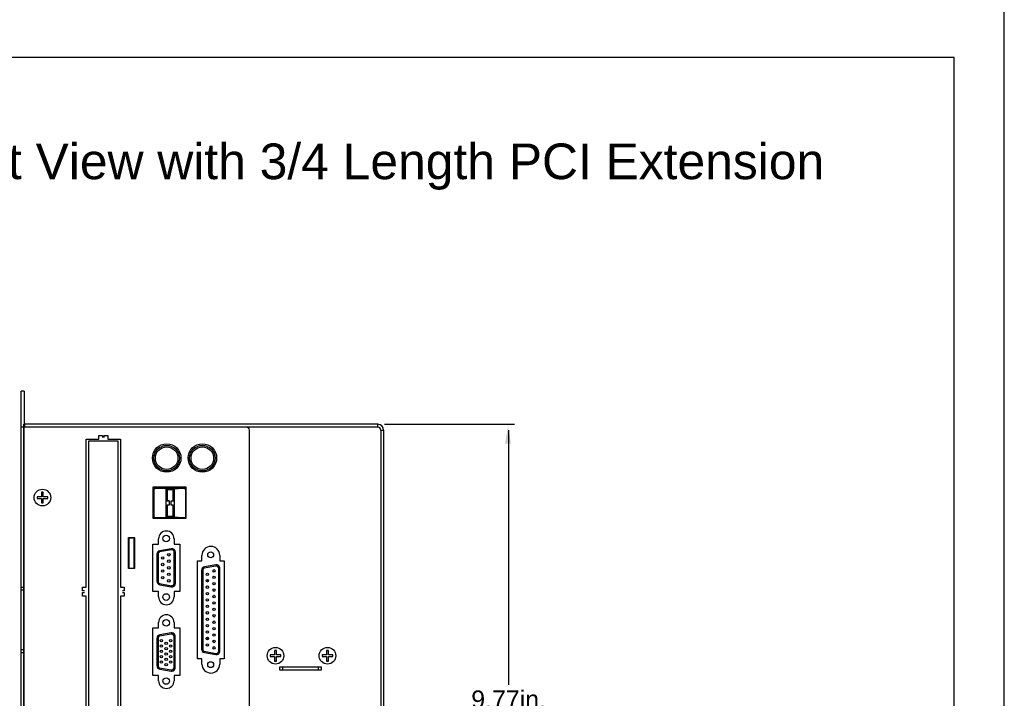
# Model space of a CAD drawing. Extents: x 183.7 to 238, y -64.4 to 9.5.
# Tile 10 of 18: x 221.4 to 238, y -52.1 to -40.7. Entities that reach past the tile are written whole.
import ezdxf

# ---------------------------------------------------------------- set-up
doc = ezdxf.new("R2010")
doc.units = 0
doc.header["$LTSCALE"] = 1.87
doc.header["$MEASUREMENT"] = 0
doc.layers.get('0').update_dxf_attribs({"linetype": 'CONTINUOUS'})
for name, color, linetype in [('dim', 5, 'CONTINUOUS'), ('prod', 6, 'CONTINUOUS'), ('UNIT', 7, 'CONTINUOUS')]:
    doc.layers.add(name, color=color, linetype=linetype)
doc.styles.add('Arial', font='ARIAL.TTF', dxfattribs={"height": 0.3})

msp = doc.modelspace()

# ---------------------------------------------------------------- linework, layer by layer
at = {"linetype": 'Continuous'}
for p in [(211.482, -41.348), (237.15, -63.508)]:
    msp.add_line(p, (237.15, -41.348), dxfattribs=at)
at = {"layer": 'dim', "linetype": 'Continuous'}
for p, q in [((227.563, -47.526), (229.75, -47.526)), ((229.65, -47.626), (229.65, -51.912))]:
    msp.add_line(p, q, dxfattribs=at)
msp.add_solid([(229.59, -47.851), (229.69, -47.851), (229.64, -47.551)], dxfattribs=at)
at = {"layer": 'prod', "flags": 128}
msp.add_lwpolyline([(183.703, -64.355), (237.996, -64.355), (237.996, 9.533), (183.703, 9.533)], close=True, dxfattribs=at)
at = {"layer": 'UNIT', "linetype": 'Continuous'}
for p, q in [((221.443, -57.882), (221.443, -46.967)), ((221.491, -46.967), (221.443, -46.967)), ((221.491, -46.967), (221.491, -47.567)), ((221.443, -47.567), (221.497, -47.567)), ((221.485, -47.569), (221.485, -47.526)), ((227.45, -47.526), (221.485, -47.526)), ((221.487, -47.574), (221.487, -47.579)), ((221.488, -47.574), (221.488, -47.526)), ((227.45, -47.574), (221.488, -47.574)), ((221.491, -57.287), (221.491, -47.569)), ((221.497, -47.569), (221.491, -47.569)), ((221.497, -47.521), (221.497, -47.569)), ((227.45, -47.574), (227.45, -47.526)), ((221.487, -57.228), (221.487, -47.584)), ((222.752, -47.777), (222.752, -47.717)), ((222.752, -47.717), (222.812, -47.717)), ((222.812, -47.717), (222.812, -47.747)), ((222.842, -47.747), (222.842, -47.717)), ((222.842, -47.717), (222.902, -47.717)), ((222.902, -47.717), (222.902, -47.777)), ((225.285, -57.282), (225.285, -47.622)), ((227.498, -47.622), (227.498, -57.282)), ((227.498, -47.622), (227.546, -47.622)), ((227.546, -47.622), (227.546, -57.282)), ((222.537, -50.267), (222.537, -47.777)), ((222.537, -47.777), (222.752, -47.777)), ((222.577, -47.812), (222.577, -52.862)), ((223.077, -47.812), (222.577, -47.812)), ((222.902, -47.777), (223.117, -47.777)), ((223.077, -52.862), (223.077, -47.812)), ((223.117, -47.777), (223.117, -50.267)), ((221.786, -48.669), (221.786, -48.744)), ((221.816, -48.669), (221.786, -48.669)), ((221.816, -48.744), (221.816, -48.669)), ((223.659, -48.585), (223.659, -49.105)), ((224.222, -48.585), (223.659, -48.585)), ((223.679, -48.617), (223.679, -48.846)), ((223.69, -48.604), (223.699, -48.604)), ((224.203, -48.604), (223.692, -48.604)), ((223.885, -49.092), (223.885, -48.608)), ((223.885, -48.608), (224.018, -48.608)), ((223.885, -48.613), (223.9, -48.628)), ((223.9, -48.628), (223.9, -48.812)), ((224.003, -48.628), (223.9, -48.628)), ((224.003, -48.628), (224.018, -48.613)), ((224.003, -48.812), (224.003, -48.628)), ((224.018, -48.608), (224.018, -48.613)), ((224.018, -48.608), (224.018, -49.092)), ((224.018, -48.608), (224.018, -48.608)), ((224.024, -48.604), (224.024, -48.604)), ((224.024, -48.604), (224.087, -48.604)), ((224.087, -48.604), (224.024, -48.604)), ((224.039, -48.587), (224.039, -48.587)), ((224.08, -48.587), (224.08, -48.587)), ((224.187, -48.604), (224.203, -48.604)), ((224.215, -49.084), (224.215, -48.617)), ((224.215, -49.083), (224.215, -48.617)), ((224.215, -48.658), (224.215, -48.658)), ((224.222, -49.105), (224.222, -48.585)), ((221.786, -48.744), (221.711, -48.744)), ((221.711, -48.744), (221.711, -48.774)), ((221.711, -48.774), (221.786, -48.774)), ((221.786, -48.774), (221.786, -48.849)), ((221.786, -48.849), (221.816, -48.849)), ((221.891, -48.744), (221.816, -48.744)), ((221.816, -48.774), (221.891, -48.774)), ((221.816, -48.849), (221.816, -48.774)), ((221.891, -48.774), (221.891, -48.744)), ((223.679, -48.846), (223.679, -48.846)), ((223.679, -48.854), (223.679, -49.084)), ((223.885, -48.812), (223.885, -48.812)), ((223.934, -48.812), (223.885, -48.812)), ((223.9, -48.812), (223.885, -48.812)), ((223.885, -48.888), (223.885, -48.888)), ((223.885, -48.888), (223.9, -48.888)), ((223.9, -48.812), (223.934, -48.812)), ((223.9, -48.888), (223.9, -49.073)), ((223.934, -48.888), (223.9, -48.888)), ((223.934, -48.812), (223.934, -48.812)), ((223.934, -48.812), (223.934, -48.888)), ((223.969, -48.812), (223.969, -48.812)), ((223.969, -48.888), (223.969, -48.812)), ((223.969, -48.812), (224.003, -48.812)), ((223.969, -48.812), (224.018, -48.812)), ((224.003, -48.888), (223.969, -48.888)), ((224.018, -48.812), (224.003, -48.812)), ((224.003, -49.073), (224.003, -48.888)), ((224.003, -48.888), (224.018, -48.888)), ((224.018, -48.812), (224.018, -48.812)), ((224.018, -48.888), (224.018, -48.888)), ((223.679, -49.034), (223.679, -49.004)), ((224.215, -49.004), (224.215, -49.034)), ((224.215, -49.034), (224.215, -49.017)), ((224.215, -49.042), (224.215, -49.042)), ((223.659, -49.105), (224.222, -49.105)), ((223.692, -49.096), (224.203, -49.096)), ((223.699, -49.096), (223.699, -49.096)), ((223.9, -49.073), (223.885, -49.088)), ((223.885, -49.092), (224.018, -49.092)), ((223.889, -49.096), (223.986, -49.096)), ((223.9, -49.073), (224.003, -49.073)), ((223.977, -49.096), (223.908, -49.096)), ((223.986, -49.096), (223.977, -49.096)), ((224.018, -49.088), (224.003, -49.073)), ((224.018, -49.088), (224.018, -49.092)), ((224.018, -49.092), (224.018, -49.092)), ((224.024, -49.096), (224.024, -49.096)), ((224.087, -49.096), (224.024, -49.096)), ((224.024, -49.096), (224.087, -49.096)), ((223.252, -49.952), (223.252, -49.432)), ((223.252, -49.432), (223.352, -49.432)), ((223.257, -49.432), (223.257, -49.945)), ((223.347, -49.445), (223.257, -49.445)), ((223.347, -49.945), (223.347, -49.432)), ((223.352, -49.432), (223.352, -49.952)), ((223.662, -50.342), (223.662, -49.542)), ((223.662, -49.542), (223.757, -49.542)), ((223.757, -49.542), (223.757, -49.452)), ((224.017, -49.452), (224.017, -49.542)), ((224.017, -49.542), (224.112, -49.542)), ((224.112, -49.542), (224.112, -50.342)), ((223.729, -49.713), (223.729, -50.169)), ((223.749, -49.705), (223.749, -50.177)), ((223.973, -49.64), (223.774, -49.675)), ((223.97, -49.62), (223.779, -49.654)), ((224.02, -50.202), (224.02, -49.679)), ((224.04, -50.202), (224.04, -49.679)), ((224.487, -49.822), (224.487, -49.732)), ((224.787, -49.732), (224.787, -49.822)), ((224.412, -51.472), (224.412, -49.822)), ((224.412, -49.822), (224.487, -49.822)), ((224.72, -49.893), (224.529, -49.926)), ((224.787, -49.822), (224.862, -49.822)), ((224.862, -49.822), (224.862, -51.472)), ((223.352, -49.952), (223.252, -49.952)), ((223.257, -49.945), (223.347, -49.945)), ((224.479, -49.985), (224.479, -51.309)), ((224.499, -49.977), (224.499, -51.318)), ((224.723, -49.912), (224.524, -49.948)), ((224.77, -51.343), (224.77, -49.952)), ((224.79, -51.343), (224.79, -49.952)), ((223.774, -50.207), (223.973, -50.242)), ((223.779, -50.228), (223.97, -50.261)), ((221.443, -50.269), (221.491, -50.269)), ((221.491, -50.317), (221.443, -50.317)), ((222.477, -50.327), (222.477, -50.267)), ((222.477, -50.267), (222.537, -50.267)), ((222.507, -50.327), (222.477, -50.327)), ((222.477, -50.417), (222.477, -50.357)), ((222.477, -50.357), (222.507, -50.357)), ((223.117, -50.267), (223.177, -50.267)), ((223.177, -50.327), (223.147, -50.327)), ((223.147, -50.357), (223.177, -50.357)), ((223.177, -50.267), (223.177, -50.327)), ((223.177, -50.357), (223.177, -50.417)), ((223.757, -50.342), (223.662, -50.342)), ((223.757, -50.432), (223.757, -50.342)), ((224.017, -50.342), (224.017, -50.432)), ((224.112, -50.342), (224.017, -50.342)), ((222.537, -50.417), (222.477, -50.417)), ((222.537, -52.907), (222.537, -50.417)), ((223.117, -50.417), (223.117, -52.907)), ((223.177, -50.417), (223.117, -50.417)), ((223.757, -50.952), (223.757, -50.862)), ((224.017, -50.862), (224.017, -50.952)), ((223.662, -51.752), (223.662, -50.952)), ((223.662, -50.952), (223.757, -50.952)), ((223.971, -51.057), (223.772, -51.093)), ((223.968, -51.038), (223.777, -51.071)), ((224.017, -50.952), (224.112, -50.952)), ((224.112, -50.952), (224.112, -51.752)), ((223.727, -51.13), (223.727, -51.586)), ((223.747, -51.122), (223.747, -51.595)), ((224.018, -51.62), (224.018, -51.097)), ((224.038, -51.62), (224.038, -51.097)), ((221.443, -51.317), (221.491, -51.317)), ((221.443, -51.365), (221.491, -51.365)), ((224.524, -51.347), (224.723, -51.382)), ((224.529, -51.368), (224.72, -51.402)), ((225.71, -51.331), (225.71, -51.406)), ((225.74, -51.331), (225.71, -51.331)), ((225.74, -51.406), (225.74, -51.331)), ((226.585, -51.331), (226.585, -51.406)), ((226.615, -51.331), (226.585, -51.331)), ((226.615, -51.406), (226.615, -51.331)), ((224.487, -51.472), (224.412, -51.472)), ((224.487, -51.562), (224.487, -51.472)), ((224.862, -51.472), (224.787, -51.472)), ((224.787, -51.472), (224.787, -51.562)), ((225.71, -51.406), (225.635, -51.406)), ((225.635, -51.406), (225.635, -51.436)), ((225.635, -51.436), (225.71, -51.436)), ((225.71, -51.436), (225.71, -51.511)), ((225.71, -51.511), (225.74, -51.511)), ((225.815, -51.406), (225.74, -51.406)), ((225.74, -51.436), (225.815, -51.436)), ((225.74, -51.511), (225.74, -51.436)), ((225.815, -51.436), (225.815, -51.406)), ((226.585, -51.406), (226.51, -51.406)), ((226.51, -51.406), (226.51, -51.436)), ((226.51, -51.436), (226.585, -51.436)), ((226.585, -51.436), (226.585, -51.511)), ((226.585, -51.511), (226.615, -51.511)), ((226.69, -51.406), (226.615, -51.406)), ((226.615, -51.436), (226.69, -51.436)), ((226.615, -51.511), (226.615, -51.436)), ((226.69, -51.436), (226.69, -51.406)), ((223.772, -51.624), (223.971, -51.659)), ((223.777, -51.645), (223.968, -51.679)), ((225.798, -51.607), (226.493, -51.607)), ((225.798, -51.667), (225.798, -51.607)), ((226.493, -51.667), (225.798, -51.667)), ((225.849, -51.667), (225.849, -51.607)), ((226.442, -51.607), (226.442, -51.667)), ((226.493, -51.607), (226.493, -51.667)), ((223.757, -51.752), (223.662, -51.752)), ((223.757, -51.842), (223.757, -51.752)), ((224.017, -51.752), (224.017, -51.842)), ((224.112, -51.752), (224.017, -51.752)), ((223.887, -51.969), (223.887, -51.97))]:
    msp.add_line(p, q, dxfattribs=at)
for centre, radius in [((223.894, -48.093), 0.24), ((223.893, -48.096), 0.215), ((223.893, -48.096), 0.19), ((224.494, -48.093), 0.24), ((224.493, -48.096), 0.215), ((224.493, -48.096), 0.19), ((221.801, -48.759), 0.14), ((223.884, -49.449), 0.056), ((223.93, -49.721), 0.0218), ((224.634, -49.722), 0.05), ((223.826, -49.776), 0.021), ((223.826, -49.886), 0.021), ((223.93, -49.831), 0.0218), ((223.826, -49.996), 0.021), ((223.93, -49.941), 0.0218), ((223.93, -50.051), 0.0218), ((224.578, -50.051), 0.0205), ((224.69, -49.993), 0.0205), ((223.826, -50.106), 0.021), ((223.93, -50.161), 0.0218), ((224.578, -50.159), 0.0205), ((224.69, -50.101), 0.0205), ((224.69, -50.209), 0.0205), ((223.884, -50.433), 0.056), ((224.578, -50.267), 0.0205), ((224.578, -50.375), 0.0205), ((224.69, -50.317), 0.0205), ((224.578, -50.483), 0.0205), ((224.69, -50.425), 0.0205), ((224.69, -50.533), 0.0205), ((224.578, -50.591), 0.0205), ((224.578, -50.699), 0.0205), ((224.69, -50.641), 0.0205), ((224.69, -50.749), 0.0205), ((223.884, -50.867), 0.055), ((224.578, -50.807), 0.0205), ((224.578, -50.915), 0.0205), ((224.69, -50.857), 0.0205), ((224.578, -51.023), 0.0205), ((224.69, -50.965), 0.0205), ((224.69, -51.073), 0.0205), ((223.804, -51.168), 0.0205), ((223.884, -51.213), 0.0205), ((223.96, -51.168), 0.0205), ((224.578, -51.131), 0.0205), ((224.578, -51.239), 0.0205), ((224.69, -51.181), 0.0205), ((223.804, -51.258), 0.0205), ((223.804, -51.348), 0.0205), ((223.884, -51.303), 0.0205), ((223.884, -51.393), 0.0205), ((223.96, -51.258), 0.0205), ((223.96, -51.348), 0.0205), ((224.69, -51.289), 0.0205), ((225.725, -51.421), 0.14), ((225.725, -51.421), 0.14), ((226.6, -51.421), 0.14), ((226.6, -51.421), 0.14), ((223.804, -51.438), 0.0205), ((223.804, -51.528), 0.0205), ((223.884, -51.483), 0.0205), ((223.884, -51.573), 0.0205), ((223.96, -51.438), 0.0205), ((223.96, -51.528), 0.0205), ((224.634, -51.572), 0.05), ((223.884, -51.847), 0.055)]:
    msp.add_circle(centre, radius, dxfattribs=at)
for centre, radius, start, end in [((225.237, -47.622), 0.048, 0, 90), ((227.45, -47.622), 0.096, 0, 90), ((227.45, -47.622), 0.048, 0, 90), ((223.692, -48.617), 0.0126, 90, 180), ((223.692, -48.617), 0.0126, 90, 180), ((224.203, -48.617), 0.0126, 360, 90), ((224.203, -48.617), 0.0126, 360, 90), ((223.692, -49.084), 0.0126, 180, 270), ((223.692, -49.084), 0.0126, 180, 270), ((224.203, -49.083), 0.0126, 270, 360), ((224.203, -49.084), 0.0126, 270, 360), ((223.887, -49.452), 0.13, 0, 180), ((223.789, -49.713), 0.06, 100, 180), ((223.779, -49.705), 0.03, 100, 180), ((223.98, -49.679), 0.06, 360, 100), ((223.98, -49.679), 0.04, 360, 100), ((224.637, -49.732), 0.15, 0, 180), ((224.73, -49.952), 0.06, 360, 100), ((224.539, -49.985), 0.06, 100, 180), ((224.529, -49.977), 0.03, 100, 180), ((224.73, -49.952), 0.04, 360, 100), ((223.789, -50.169), 0.06, 180, 260), ((223.779, -50.177), 0.03, 180, 260), ((223.98, -50.202), 0.06, 260, 360), ((223.98, -50.202), 0.04, 260, 360), ((224.634, -50.155), 0.056, 163.3792, 205.1512), ((223.887, -50.432), 0.13, 180, 0), ((223.887, -50.862), 0.13, 0, 180), ((223.978, -51.097), 0.06, 360, 100), ((223.978, -51.097), 0.04, 360, 100), ((223.787, -51.13), 0.06, 100, 180), ((223.777, -51.122), 0.03, 100, 180), ((224.634, -51.139), 0.056, 150.8923, 192.8475), ((224.634, -51.139), 0.056, 309.3933, 336.4981), ((224.539, -51.309), 0.06, 180, 260), ((224.529, -51.318), 0.03, 180, 260), ((224.73, -51.343), 0.06, 260, 360), ((224.73, -51.343), 0.04, 260, 360), ((223.787, -51.586), 0.06, 180, 260), ((223.777, -51.595), 0.03, 180, 260), ((223.978, -51.62), 0.06, 260, 360), ((223.978, -51.62), 0.04, 260, 360), ((224.637, -51.562), 0.15, 180, 0), ((223.887, -51.842), 0.13, 180, 0)]:
    msp.add_arc(centre, radius, start, end, dxfattribs=at)

# ---------------------------------------------------------------- texts
at = {"layer": 'dim', "insert": (212.371, -42.8), "char_height": 0.6, "attachment_point": 1}
msp.add_mtext('{\\fArial|b0|i0|c0|p34;HPC HPX Remote Right View with 3/4 Length PCI Extension}', dxfattribs=at)
at = {"layer": 'dim', "linetype": 'Continuous', "insert": (229.65, -52.408), "char_height": 0.3, "attachment_point": 5, "style": 'Arial'}
msp.add_mtext('9.77in.\\P248mm', dxfattribs=at)

doc.saveas('drawing.dxf')
